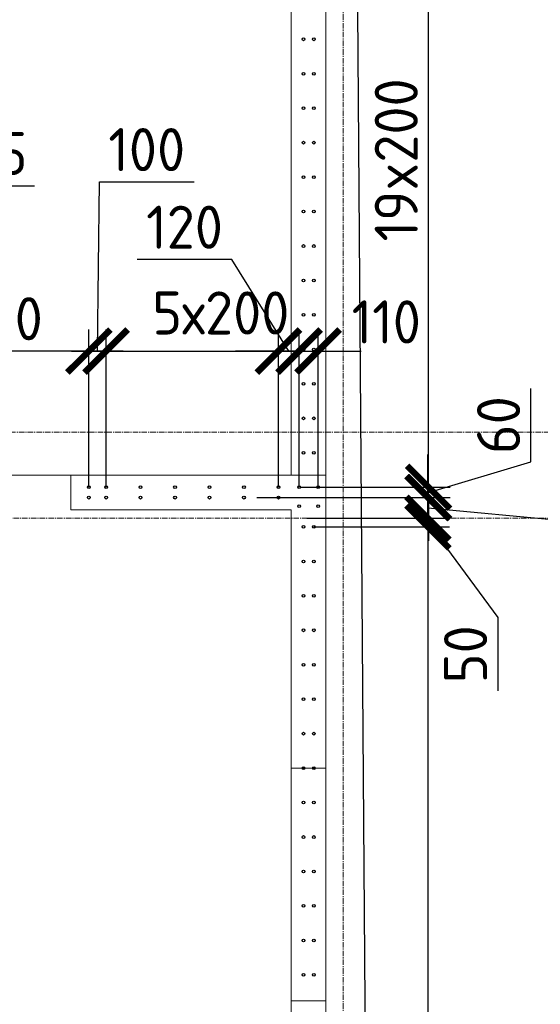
# Model space of a CAD drawing. Header units: millimetres. Extents: x -56135 to 1694203, y -446411 to -23139.
# Tile 233 of 256: x 985982 to 989003, y -113120 to -107405. Entities that reach past the tile are written whole.
import ezdxf

# ---------------------------------------------------------------- set-up
doc = ezdxf.new("R2010")
doc.units = ezdxf.units.MM
for name, pattern in [('01 Штриховая _4 мм_', [6, 3.5, -2.5]), ('______5', [1100, 800, -100, 100, -100]), ('HIDDEN2', [4.7625, 3.175, -1.5875]), ('осевая', [50.8, 31.75, -6.35, 6.35, -6.35])]:
    doc.linetypes.add(name, pattern=pattern)
for name, color, linetype, lineweight in [('1 Стены', 3, 'Continuous', 30), ('Оси', 40, '______5', 18), ('размер', 1, 'Continuous', 25), ('РАЗМЕРЫ', 1, 'Continuous', 9), ('СТЕНЫ', 3, 'Continuous', 30)]:
    doc.layers.add(name, color=color, linetype=linetype, lineweight=lineweight)
doc.styles.add('GOST-2.304_Type-B', font='GOST_Common.ttf')
doc.dimstyles.new('СПДС', dxfattribs={"dimscale": 100, "dimtxt": 2.5, "dimasz": 2.5, "dimexe": 1.25, "dimexo": 0, "dimtad": 1, "dimdec": 0, "dimtxsty": 'GOST-2.304_Type-B', "dimblk": 'ARCHTICK', "dimcen": 2.5, "dimdle": 2, "dimadec": 0, "dimazin": 2, "dimtfac": 0.75, "dimtdec": 0, "dimtmove": 1, "dimatfit": 3, "dimfxl": 1, "dimtolj": 1, "dimarcsym": 1})

# ---------------------------------------------------------------- blocks, each defined once
blk = doc.blocks.new('оси 2.2-2.3')
at = {"layer": 'Оси', "color": 16, "linetype": 'осевая', "lineweight": 0, "transparency": 33554687}
for p, q in [((501554.9, -104267.9), (501554.9, -134893.5)), ((468076.3, -109995.4), (524372.9, -109995.4)), ((468653.8, -110495.4), (523696.4, -110495.4))]:
    blk.add_line(p, q, dxfattribs=at)
blk = doc.blocks.new('стены тп')
at = {"layer": '1 Стены', "color": 252, "linetype": 'HIDDEN2', "lineweight": 0, "true_color": 0x939598}
for p, q in [((889390.4, -187525.6), (889390.4, -191275.6)), ((889590.4, -196913.8), (889590.4, -187525.6)), ((888110.6, -191475.6), (888110.6, -191275.6)), ((889390.4, -191275.6), (888110.6, -191275.6)), ((888110.6, -191475.6), (889390.4, -191475.6)), ((889390.4, -191475.6), (889390.4, -197125.6))]:
    blk.add_line(p, q, dxfattribs=at)
blk = doc.blocks.new('_ArchTick')
at = {"color": 0, "linetype": 'ByBlock', "const_width": 0.15}
blk.add_lwpolyline([(-0.5, -0.5), (0.5, 0.5)], dxfattribs=at)
blk = doc.blocks.new('*D489')
at = {"layer": 'DEFPOINTS', "color": 0, "transparency": 16777216}
for p in [(985083.2, -109328.3), (984888.5, -110118.8, -360), (985083.2, -110118.8, -360)]:
    blk.add_point(p, dxfattribs=at)
at = {"layer": 'РАЗМЕРЫ', "color": 0, "lineweight": -2, "transparency": 16777216}
for p, q in [((984985.8, -109328.3), (985517.7, -108369.3)), ((985517.7, -108369.3), (986067.7, -108369.3)), ((984888.5, -110118.8), (984888.5, -109203.3)), ((985083.2, -110118.8), (985083.2, -109203.3)), ((984688.5, -109328.3), (985283.2, -109328.3))]:
    blk.add_line(p, q, dxfattribs=at)
at = {"layer": 'РАЗМЕРЫ', "color": 0, "lineweight": -2, "transparency": 16777216, "xscale": 250, "yscale": 250, "zscale": 250, "rotation": 180}
blk.add_blockref('_ArchTick', (984888.5, -109328.3), dxfattribs=at)
at = {"layer": 'РАЗМЕРЫ', "color": 0, "lineweight": -2, "transparency": 16777216, "xscale": 250, "yscale": 250, "zscale": 250}
blk.add_blockref('_ArchTick', (985083.2, -109328.3), dxfattribs=at)
at = {"layer": 'РАЗМЕРЫ', "color": 0, "transparency": 16777216, "insert": (985792.7, -108181.8), "char_height": 250, "attachment_point": 5, "style": 'GOST-2.304_Type-B'}
blk.add_mtext('\\A1;195', dxfattribs=at)
blk = doc.blocks.new('*D490')
at = {"layer": 'DEFPOINTS', "color": 0, "transparency": 16777216}
for p in [(987483.2, -109328.3), (986483.2, -110118.8, -360), (987483.2, -110118.8, -360)]:
    blk.add_point(p, dxfattribs=at)
at = {"layer": 'РАЗМЕРЫ', "color": 0, "lineweight": -2, "transparency": 16777216}
for p, q in [((986483.2, -110118.8), (986483.2, -109203.3)), ((987483.2, -110118.8), (987483.2, -109203.3)), ((986283.2, -109328.3), (987683.2, -109328.3))]:
    blk.add_line(p, q, dxfattribs=at)
at = {"layer": 'РАЗМЕРЫ', "color": 0, "lineweight": -2, "transparency": 16777216, "xscale": 250, "yscale": 250, "zscale": 250, "rotation": 180}
blk.add_blockref('_ArchTick', (986483.2, -109328.3), dxfattribs=at)
at = {"layer": 'РАЗМЕРЫ', "color": 0, "lineweight": -2, "transparency": 16777216, "xscale": 250, "yscale": 250, "zscale": 250}
blk.add_blockref('_ArchTick', (987483.2, -109328.3), dxfattribs=at)
at = {"layer": 'РАЗМЕРЫ', "color": 0, "transparency": 16777216, "insert": (987148.8, -109107.3), "char_height": 250, "attachment_point": 5, "style": 'GOST-2.304_Type-B'}
blk.add_mtext('\\A1;5х200', dxfattribs=at)
blk = doc.blocks.new('*D491')
at = {"layer": 'DEFPOINTS', "color": 0, "transparency": 16777216}
for p in [(987603.2, -109328.3), (987483.2, -110118.8, -360), (987603.2, -110118.8, -360)]:
    blk.add_point(p, dxfattribs=at)
at = {"layer": 'РАЗМЕРЫ', "color": 0, "lineweight": -2, "transparency": 16777216}
for p, q in [((987213.5, -108797), (986663.5, -108797)), ((987543.2, -109328.3), (987213.5, -108797)), ((987483.2, -110118.8), (987483.2, -109203.3)), ((987603.2, -110118.8), (987603.2, -109203.3)), ((987483.2, -109328.3), (987233.2, -109328.3)), ((987483.2, -109328.3), (987603.2, -109328.3)), ((987483.2, -109328.3), (987603.2, -109328.3)), ((987603.2, -109328.3), (987853.2, -109328.3))]:
    blk.add_line(p, q, dxfattribs=at)
at = {"layer": 'РАЗМЕРЫ', "color": 0, "lineweight": -2, "transparency": 16777216, "xscale": 250, "yscale": 250, "zscale": 250}
blk.add_blockref('_ArchTick', (987483.2, -109328.3), dxfattribs=at)
at = {"layer": 'РАЗМЕРЫ', "color": 0, "lineweight": -2, "transparency": 16777216, "xscale": 250, "yscale": 250, "zscale": 250, "rotation": 180}
blk.add_blockref('_ArchTick', (987603.2, -109328.3), dxfattribs=at)
at = {"layer": 'РАЗМЕРЫ', "color": 0, "transparency": 16777216, "insert": (986938.5, -108609.5), "char_height": 250, "attachment_point": 5, "style": 'GOST-2.304_Type-B'}
blk.add_mtext('\\A1;120', dxfattribs=at)
blk = doc.blocks.new('*D492')
at = {"layer": 'DEFPOINTS', "color": 0, "transparency": 16777216}
for p in [(987713.5, -109328.3), (987603.2, -110118.8, -360), (987713.5, -110118.8, -360)]:
    blk.add_point(p, dxfattribs=at)
at = {"layer": 'РАЗМЕРЫ', "color": 0, "lineweight": -2, "transparency": 16777216}
for p, q in [((987603.2, -110118.8), (987603.2, -109203.3)), ((987713.5, -110118.8), (987713.5, -109203.3)), ((987603.2, -109328.3), (987353.2, -109328.3)), ((987603.2, -109328.3), (987713.5, -109328.3)), ((987713.5, -109328.3), (987963.5, -109328.3))]:
    blk.add_line(p, q, dxfattribs=at)
at = {"layer": 'РАЗМЕРЫ', "color": 0, "lineweight": -2, "transparency": 16777216, "xscale": 250, "yscale": 250, "zscale": 250}
blk.add_blockref('_ArchTick', (987603.2, -109328.3), dxfattribs=at)
at = {"layer": 'РАЗМЕРЫ', "color": 0, "lineweight": -2, "transparency": 16777216, "xscale": 250, "yscale": 250, "zscale": 250, "rotation": 180}
blk.add_blockref('_ArchTick', (987713.5, -109328.3), dxfattribs=at)
at = {"layer": 'РАЗМЕРЫ', "color": 0, "transparency": 16777216, "insert": (988109, -109159.2), "char_height": 250, "attachment_point": 5, "style": 'GOST-2.304_Type-B'}
blk.add_mtext('\\A1;110', dxfattribs=at)
blk = doc.blocks.new('*D305')
at = {"layer": 'DEFPOINTS', "color": 0, "transparency": 16777216}
for p in [(987758.2, -110299.2), (987688.5, -110349.2), (988350.6, -110349.2)]:
    blk.add_point(p, dxfattribs=at)
at = {"layer": 'РАЗМЕРЫ', "color": 0, "lineweight": -2, "transparency": 16777216}
for p, q in [((988350.6, -110299.2), (988350.6, -110049.2)), ((987758.2, -110299.2), (988475.6, -110299.2)), ((988350.6, -110299.2), (988350.6, -110349.2)), ((988350.6, -110299.2), (988350.6, -110349.2)), ((987688.5, -110349.2), (988475.6, -110349.2)), ((988350.6, -110324.2), (988756.8, -110875.9)), ((988350.6, -110349.2), (988350.6, -110599.2)), ((988756.8, -110875.9), (988756.8, -111300.9))]:
    blk.add_line(p, q, dxfattribs=at)
at = {"layer": 'РАЗМЕРЫ', "color": 0, "lineweight": -2, "transparency": 16777216, "xscale": 250, "yscale": 250, "zscale": 250}
for p, rotation in [((988350.6, -110299.2), 270), ((988350.6, -110349.2), 90)]:
    blk.add_blockref('_ArchTick', p, dxfattribs=dict(at, rotation=rotation))
at = {"layer": 'РАЗМЕРЫ', "color": 0, "transparency": 16777216, "insert": (988569.3, -111088.4), "char_height": 250, "attachment_point": 5, "rotation": 90, "style": 'GOST-2.304_Type-B'}
blk.add_mtext('\\A1;50', dxfattribs=at)
blk = doc.blocks.new('*D306')
at = {"layer": 'DEFPOINTS', "color": 0, "transparency": 16777216}
for p in [(987738.3, -110349.2), (987688.5, -117149.2, -360), (988350.6, -117149.2)]:
    blk.add_point(p, dxfattribs=at)
at = {"layer": 'РАЗМЕРЫ', "color": 0, "lineweight": -2, "transparency": 16777216}
for p, q in [((988350.6, -110149.2), (988350.6, -117349.2)), ((987738.3, -110349.2), (988475.6, -110349.2)), ((987688.5, -117149.2), (988475.6, -117149.2))]:
    blk.add_line(p, q, dxfattribs=at)
at = {"layer": 'РАЗМЕРЫ', "color": 0, "lineweight": -2, "transparency": 16777216, "xscale": 250, "yscale": 250, "zscale": 250}
for p, rotation in [((988350.6, -110349.2), 90), ((988350.6, -117149.2), 270)]:
    blk.add_blockref('_ArchTick', p, dxfattribs=dict(at, rotation=rotation))
at = {"layer": 'РАЗМЕРЫ', "color": 0, "transparency": 16777216, "insert": (988163.1, -113749.2), "char_height": 250, "attachment_point": 5, "rotation": 90, "style": 'GOST-2.304_Type-B'}
blk.add_mtext('\\A1;34х200', dxfattribs=at)
blk = doc.blocks.new('*D530')
at = {"layer": 'DEFPOINTS', "color": 0, "transparency": 16777216}
for p in [(986383.2, -109328.3), (986383.2, -110118.8, -200), (986483.2, -110118.8, -200)]:
    blk.add_point(p, dxfattribs=at)
at = {"layer": 'РАЗМЕРЫ', "color": 0, "lineweight": -2, "transparency": 16777216}
for p, q in [((986433.2, -109328.3), (986444, -108346.6)), ((986444, -108346.6), (986994, -108346.6)), ((986383.2, -110118.8), (986383.2, -109203.3)), ((986483.2, -110118.8), (986483.2, -109203.3)), ((986383.2, -109328.3), (986133.2, -109328.3)), ((986483.2, -109328.3), (986383.2, -109328.3)), ((986483.2, -109328.3), (986383.2, -109328.3)), ((986483.2, -109328.3), (986733.2, -109328.3))]:
    blk.add_line(p, q, dxfattribs=at)
at = {"layer": 'РАЗМЕРЫ', "color": 0, "lineweight": -2, "transparency": 16777216, "xscale": 250, "yscale": 250, "zscale": 250}
blk.add_blockref('_ArchTick', (986383.2, -109328.3), dxfattribs=at)
at = {"layer": 'РАЗМЕРЫ', "color": 0, "lineweight": -2, "transparency": 16777216, "xscale": 250, "yscale": 250, "zscale": 250, "rotation": 180}
blk.add_blockref('_ArchTick', (986483.2, -109328.3), dxfattribs=at)
at = {"layer": 'РАЗМЕРЫ', "color": 0, "transparency": 16777216, "insert": (986719, -108159.1), "char_height": 250, "attachment_point": 5, "style": 'GOST-2.304_Type-B'}
blk.add_mtext('\\A1;100', dxfattribs=at)
blk = doc.blocks.new('*D531')
at = {"layer": 'DEFPOINTS', "color": 0, "transparency": 16777216}
for p in [(985283.2, -109328.3), (985283.2, -110118.8, -200), (986383.2, -110118.8, -200)]:
    blk.add_point(p, dxfattribs=at)
at = {"layer": 'РАЗМЕРЫ', "color": 0, "lineweight": -2, "transparency": 16777216}
for p, q in [((985283.2, -110118.8), (985283.2, -109203.3)), ((986383.2, -110118.8), (986383.2, -109203.3)), ((986583.2, -109328.3), (985083.2, -109328.3))]:
    blk.add_line(p, q, dxfattribs=at)
at = {"layer": 'РАЗМЕРЫ', "color": 0, "lineweight": -2, "transparency": 16777216, "xscale": 250, "yscale": 250, "zscale": 250, "rotation": 180}
blk.add_blockref('_ArchTick', (985283.2, -109328.3), dxfattribs=at)
at = {"layer": 'РАЗМЕРЫ', "color": 0, "lineweight": -2, "transparency": 16777216, "xscale": 250, "yscale": 250, "zscale": 250}
blk.add_blockref('_ArchTick', (986383.2, -109328.3), dxfattribs=at)
at = {"layer": 'РАЗМЕРЫ', "color": 0, "transparency": 16777216, "insert": (985833.2, -109140.8), "char_height": 250, "attachment_point": 5, "style": 'GOST-2.304_Type-B'}
blk.add_mtext('\\A1;1100', dxfattribs=at)
blk = doc.blocks.new('*D390')
at = {"layer": 'DEFPOINTS', "color": 0, "transparency": 16777216}
for p in [(987357.6, -110179.2, -360), (988350.6, -110179.2), (987647.7, -110299.2)]:
    blk.add_point(p, dxfattribs=at)
at = {"layer": 'РАЗМЕРЫ', "color": 0, "lineweight": -2, "transparency": 16777216}
for p, q in [((988350.6, -110179.2), (988350.6, -109929.2)), ((987357.6, -110179.2), (988475.6, -110179.2)), ((988350.6, -110299.2), (988350.6, -110179.2)), ((988350.6, -110299.2), (988350.6, -110179.2)), ((988350.6, -110239.2), (989546.6, -110350.9)), ((987647.7, -110299.2), (988475.6, -110299.2)), ((988350.6, -110299.2), (988350.6, -110549.2)), ((989546.6, -110350.9), (989546.6, -110900.9))]:
    blk.add_line(p, q, dxfattribs=at)
at = {"layer": 'РАЗМЕРЫ', "color": 0, "lineweight": -2, "transparency": 16777216, "xscale": 250, "yscale": 250, "zscale": 250}
for p, rotation in [((988350.6, -110179.2), 270), ((988350.6, -110299.2), 90)]:
    blk.add_blockref('_ArchTick', p, dxfattribs=dict(at, rotation=rotation))
at = {"layer": 'РАЗМЕРЫ', "color": 0, "transparency": 16777216, "insert": (989359.1, -110625.9), "char_height": 250, "attachment_point": 5, "rotation": 90, "style": 'GOST-2.304_Type-B'}
blk.add_mtext('\\A1;120', dxfattribs=at)
blk = doc.blocks.new('*D391')
at = {"layer": 'DEFPOINTS', "color": 0, "transparency": 16777216}
for p in [(987613.6, -110118.8, -360), (988354.3, -110118.8), (987613.6, -110179.2, -360)]:
    blk.add_point(p, dxfattribs=at)
at = {"layer": 'РАЗМЕРЫ', "color": 0, "lineweight": -2, "transparency": 16777216}
for p, q in [((988948.1, -109970.9), (988948.1, -109545.9)), ((988354.3, -110118.8), (988354.3, -109868.8)), ((988354.3, -110149), (988948.1, -109970.9)), ((987613.6, -110118.8), (988479.3, -110118.8)), ((988354.3, -110179.2), (988354.3, -110118.8)), ((988354.3, -110179.2), (988354.3, -110118.8)), ((987613.6, -110179.2), (988479.3, -110179.2)), ((988354.3, -110179.2), (988354.3, -110429.2))]:
    blk.add_line(p, q, dxfattribs=at)
at = {"layer": 'РАЗМЕРЫ', "color": 0, "lineweight": -2, "transparency": 16777216, "xscale": 250, "yscale": 250, "zscale": 250}
for p, rotation in [((988354.3, -110118.8), 270), ((988354.3, -110179.2), 90)]:
    blk.add_blockref('_ArchTick', p, dxfattribs=dict(at, rotation=rotation))
at = {"layer": 'РАЗМЕРЫ', "color": 0, "transparency": 16777216, "insert": (988760.6, -109758.4), "char_height": 250, "attachment_point": 5, "rotation": 90, "style": 'GOST-2.304_Type-B'}
blk.add_mtext('\\A1;60', dxfattribs=at)
blk = doc.blocks.new('*D392')
at = {"layer": 'DEFPOINTS', "color": 0, "transparency": 16777216}
for p in [(988033.8, -106318.8, 160), (988354.3, -106318.8), (987613.6, -110118.8, -200)]:
    blk.add_point(p, dxfattribs=at)
at = {"layer": 'РАЗМЕРЫ', "color": 0, "lineweight": -2, "transparency": 16777216}
for p, q in [((988354.3, -110318.8), (988354.3, -106118.8)), ((988033.8, -106318.8), (988479.3, -106318.8)), ((987613.6, -110118.8), (988479.3, -110118.8))]:
    blk.add_line(p, q, dxfattribs=at)
at = {"layer": 'РАЗМЕРЫ', "color": 0, "lineweight": -2, "transparency": 16777216, "xscale": 250, "yscale": 250, "zscale": 250}
for p, rotation in [((988354.3, -106318.8), 90), ((988354.3, -110118.8), 270)]:
    blk.add_blockref('_ArchTick', p, dxfattribs=dict(at, rotation=rotation))
at = {"layer": 'РАЗМЕРЫ', "color": 0, "transparency": 16777216, "insert": (988166.8, -108218.8), "char_height": 250, "attachment_point": 5, "rotation": 90, "style": 'GOST-2.304_Type-B'}
blk.add_mtext('\\A1;19x200', dxfattribs=at)
blk = doc.blocks.new('стены  тп')
at = {"layer": 'СТЕНЫ', "color": 251, "linetype": '01 Штриховая _4 мм_', "lineweight": 0, "true_color": 0x636466}
for p, q in [((569512.1, -316625.7, 3100), (569512.1, -320375.7, 3100)), ((569712.1, -326013.9, 3100), (569712.1, -316625.7, 3100)), ((568232.3, -320575.7, 3100), (568232.3, -320375.7, 3100)), ((569512.1, -320375.7, 3100), (568232.3, -320375.7, 3100)), ((568232.3, -320575.7, 3100), (569512.1, -320575.7, 3100)), ((569512.1, -320575.7, 3100), (569512.1, -326225.7, 3100))]:
    blk.add_line(p, q, dxfattribs=at)

msp = doc.modelspace()

# ---------------------------------------------------------------- linework, layer by layer
at = {"layer": '1 Стены', "color": 252, "lineweight": 0, "true_color": 0x939598}
for p, q in [((980408.2, -110049.2, -200), (987758.2, -110049.2, -200)), ((987758.2, -110049.2, -200), (987758.2, -117699.2, -200))]:
    msp.add_line(p, q, dxfattribs=at)
at = {"layer": 'размер', "lineweight": 30}
msp.add_lwpolyline([(980704.6, -104380.2), (987431.6, -104380.2, -0.264007), (987923.8, -104987.8), (988009.2, -116514.7, -0.414214), (987509.2, -117014.7), (980782.2, -117014.7, -0.414214), (980282.2, -116514.7), (980282.2, -104636.1, -0.178364)], format="xyb", close=True, dxfattribs=at)
at = {"layer": 'РАЗМЕРЫ', "color": 4, "lineweight": 0, "elevation": 160}
msp.add_lwpolyline([(987758, -113099.2), (987558, -113099.2), (987558, -111749.2), (987758, -111749.2)], close=True, dxfattribs=at)
at = {"layer": 'РАЗМЕРЫ', "color": 4, "linetype": 'Continuous', "lineweight": 30}
for centre in [(987628, -107518.8, -40), (987688.4, -107518.8, -40), (987628, -107718.8, -40), (987688.4, -107718.8, -40), (987628, -107918.8, -40), (987688.4, -107918.8, -40), (987628, -108118.8, -40), (987688.4, -108118.8, -40), (987628, -108318.8, -40), (987688.4, -108318.8, -40), (987628, -108518.8, -40), (987688.4, -108518.8, -40), (987628, -108718.8, -40), (987688.4, -108718.8, -40), (987628, -108918.8, -40), (987688.4, -108918.8, -40), (987628, -109118.8, -40), (987688.4, -109118.8, -40), (987628, -109318.8, -40), (987688.4, -109318.8, -40), (987628, -109518.8, -40), (987688.4, -109518.8, -40), (987628, -109718.8, -40), (987688.4, -109718.8, -40), (987628, -109918.8, -40), (987688.4, -109918.8, -40), (986383.2, -110118.8, -200), (986483.2, -110118.8, -200), (986683.2, -110118.8, -200), (986883.2, -110118.8, -200), (987083.2, -110118.8, -200), (987283.2, -110118.8, -200), (987483.2, -110118.8, -200), (987603.2, -110118.8, -200), (987713.5, -110118.8, -200), (986383.2, -110179.2, -200), (986483.2, -110179.2, -200), (986683.2, -110179.2, -200), (986883.2, -110179.2, -200), (987083.2, -110179.2, -200), (987283.2, -110179.2, -200), (987483.2, -110179.2, -200), (987603.2, -110229.2, -200), (987713.5, -110229.2, -200), (987628.2, -110349.2, -200), (987688.5, -110349.2, -200), (987628.2, -110549.2, -200), (987688.5, -110549.2, -200), (987628.2, -110749.2, -200), (987688.5, -110749.2, -200), (987628.2, -110949.2, -200), (987688.5, -110949.2, -200), (987628.2, -111149.2, -200), (987688.5, -111149.2, -200), (987628.2, -111349.2, -200), (987688.5, -111349.2, -200), (987628.2, -111549.2, -200), (987688.5, -111549.2, -200), (987628.2, -111749.2, -200), (987688.5, -111749.2, -200), (987628.2, -111949.2, -200), (987688.5, -111949.2, -200), (987628.2, -112149.2, -200), (987688.5, -112149.2, -200), (987628.2, -112349.2, -200), (987688.5, -112349.2, -200), (987628.2, -112549.2, -200), (987688.5, -112549.2, -200), (987628.2, -112749.2, -200), (987688.5, -112749.2, -200), (987628.2, -112949.2, -200), (987688.5, -112949.2, -200)]:
    msp.add_circle(centre, 8, dxfattribs=at)

# ---------------------------------------------------------------- block references
at = {"layer": 'РАЗМЕРЫ', "color": 1}
for name, p in [('оси 2.2-2.3', (486303.3, 196.2)), ('стены тп', (98167.6, 81226.5))]:
    msp.add_blockref(name, p, dxfattribs=at)
at = {"layer": 'РАЗМЕРЫ'}
msp.add_blockref('стены  тп', (418045.9, 210326.6, -3100), dxfattribs=at)

# ---------------------------------------------------------------- dimensions: what is measured, and where the dimension line sits
at = {"layer": 'РАЗМЕРЫ', "color": 1}
dim = msp.add_linear_dim(base=(988354.3, -106318.8), p1=(987613.6, -110118.8, -200), p2=(988033.8, -106318.8, 160), angle=90, text='19x200', dimstyle='СПДС', dxfattribs=at)
dim.commit()
dim.dimension.update_dxf_attribs({"geometry": '*D392', "text_midpoint": (988166.8, -108218.8)})
dim = msp.add_linear_dim(base=(986383.2, -109328.3), p1=(986483.2, -110118.8, -200), p2=(986383.2, -110118.8, -200), dimstyle='СПДС', dxfattribs=at)
dim.commit()
dim.dimension.update_dxf_attribs({"geometry": '*D530', "text_midpoint": (986506.5, -108346.6), "dimtype": 160})
at = {"layer": 'РАЗМЕРЫ'}
for base, p1, p2, picture, middle in [((985083.2, -109328.3, 160), (984888.5, -110118.8, -200), (985083.2, -110118.8, -200), '*D489', (985580.2, -108369.3, 160)), ((987603.2, -109328.3, 160), (987483.2, -110118.8, -200), (987603.2, -110118.8, -200), '*D491', (987151, -108797, 160)), ((987713.5, -109328.3, 160), (987603.2, -110118.8, -200), (987713.5, -110118.8, -200), '*D492', (988109, -109346.7, 160))]:
    dim = msp.add_linear_dim(base=base, p1=p1, p2=p2, dimstyle='СПДС', dxfattribs=at)
    dim.commit()
    dim.dimension.update_dxf_attribs({"geometry": picture, "text_midpoint": middle, "dimtype": 160})
at = {"layer": 'РАЗМЕРЫ', "color": 1}
dim = msp.add_linear_dim(base=(985283.2, -109328.3), p1=(986383.2, -110118.8, -200), p2=(985283.2, -110118.8, -200), dimstyle='СПДС', dxfattribs=at)
dim.commit()
dim.dimension.update_dxf_attribs({"geometry": '*D531', "text_midpoint": (985833.2, -109140.8)})
at = {"layer": 'РАЗМЕРЫ'}
dim = msp.add_linear_dim(base=(987483.2, -109328.3, 160), p1=(986483.2, -110118.8, -200), p2=(987483.2, -110118.8, -200), text='5х200', dimstyle='СПДС', dxfattribs=at)
dim.commit()
dim.dimension.update_dxf_attribs({"geometry": '*D490', "text_midpoint": (987148.8, -109294.8, 160), "dimtype": 160})
dim = msp.add_linear_dim(base=(988354.3, -110118.8, 160), p1=(987613.6, -110179.2, -200), p2=(987613.6, -110118.8, -200), angle=90, dimstyle='СПДС', dxfattribs=at)
dim.commit()
dim.dimension.update_dxf_attribs({"geometry": '*D391', "text_midpoint": (988760.6, -109908.4, 160)})
for base, p1, p2, picture, middle in [((988350.6, -110179.2, 160), (987647.7, -110299.2, 160), (987357.6, -110179.2, -200), '*D390', (989546.6, -110413.4, 160)), ((988350.6, -110349.2, -200), (987758.2, -110299.2, -200), (987688.5, -110349.2, -200), '*D305', (988756.8, -110938.4, -200))]:
    dim = msp.add_linear_dim(base=base, p1=p1, p2=p2, angle=90, dimstyle='СПДС', dxfattribs=at)
    dim.commit()
    dim.dimension.update_dxf_attribs({"geometry": picture, "text_midpoint": middle, "dimtype": 160})
dim = msp.add_linear_dim(base=(988350.6, -117149.2, -200), p1=(987738.3, -110349.2, -200), p2=(987688.5, -117149.2, -560), angle=90, text='34х200', dimstyle='СПДС', dxfattribs=at)
dim.commit()
dim.dimension.update_dxf_attribs({"geometry": '*D306', "text_midpoint": (988163.1, -113749.2, -200)})

doc.saveas('drawing.dxf')
